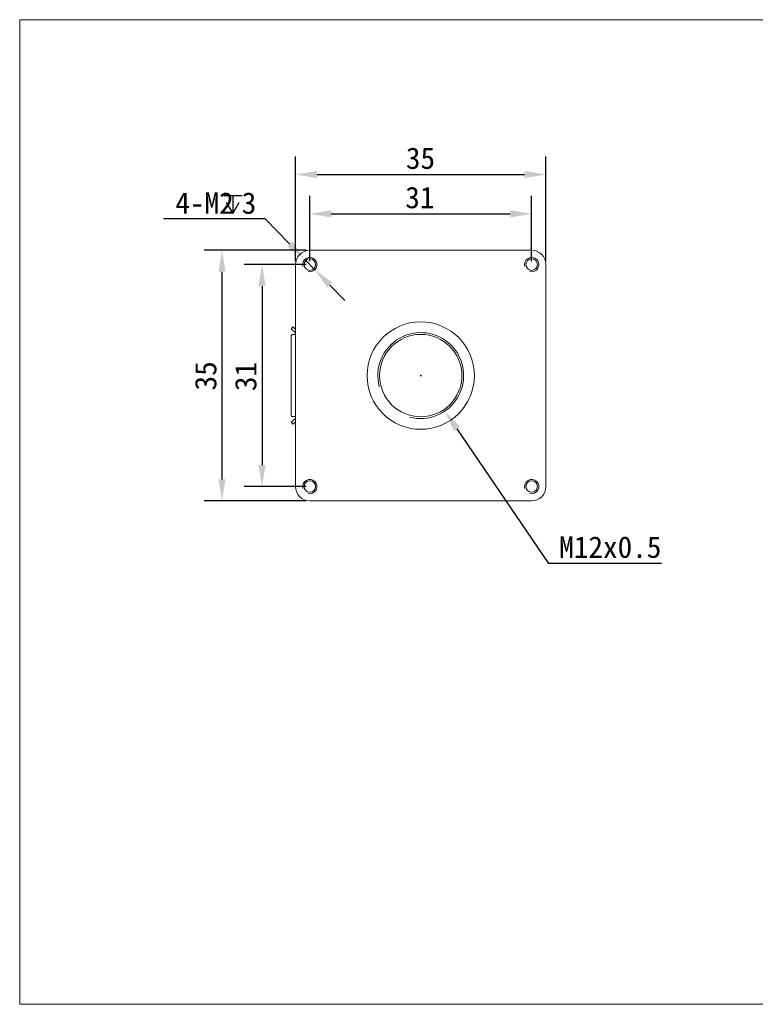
# Model space of a CAD drawing. Header units: millimetres. Extents: x 24 to 278, y 37 to 175.
# Tile 1 of 3: x 24 to 127, y 37 to 175. Entities that reach past the tile are written whole.
import ezdxf

# ---------------------------------------------------------------- set-up
doc = ezdxf.new("R2010")
doc.units = ezdxf.units.MM
doc.header["$LTSCALE"] = 16.335
doc.header["$PDMODE"] = 3
doc.header["$PDSIZE"] = 8
doc.layers.get('0').update_dxf_attribs({"linetype": 'CONTINUOUS'})
doc.layers.get('Defpoints').update_dxf_attribs({"linetype": 'CONTINUOUS'})
for name, color, linetype in [('00_COMPONENTS', 7, 'CONTINUOUS'), ('201_CAM_FRONDXF_CONTINUOUS_LINE', 7, 'CONTINUOUS'), ('51__DRAFT_DIMS', 7, 'CONTINUOUS')]:
    doc.layers.add(name, color=color, linetype=linetype)
doc.styles.get("Standard").update_dxf_attribs({"font": 'simfang.ttf'})
doc.dimstyles.new('DIMSTYLE_1', dxfattribs={"dimtxt": 3, "dimasz": 3, "dimexe": 2.5, "dimexo": 0.5, "dimgap": 0.75, "dimtad": 1, "dimdsep": 46, "dimtxsty": 'Standard', "dimblk": '_FILLED', "dimcen": 0.09, "dimclre": 8, "dimazin": 2, "dimtp": 0.3, "dimtm": 0.3, "dimtfac": 1, "dimtofl": 0, "dimtmove": 0, "dimatfit": 3, "dimldrblk": '_FILLED', "dimfxl": 1, "dimtolj": 1, "dimarcsym": 0})

# ---------------------------------------------------------------- blocks, each defined once
blk = doc.blocks.new('_FILLED')
at = {"color": 0, "linetype": 'ByBlock'}
blk.add_solid([(0, 0), (-1, 0.167), (-1, -0.167)], dxfattribs=at)
blk = doc.blocks.new('*D4')
at = {"layer": '00_COMPONENTS', "color": 8}
for p, q in [((80.09, 125.28), (80.27, 125.28)), ((80.18, 125.19), (80.18, 125.37))]:
    blk.add_line(p, q, dxfattribs=at)
at = {"layer": '00_COMPONENTS', "color": 0, "lineweight": -2}
for p in [(85.24, 117.83), (113.82, 99.02)]:
    blk.add_line(p, (98.02, 99.02), dxfattribs=at)
at = {"layer": 'Defpoints', "color": 0}
for p in [(76.81, 130.24), (83.55, 120.31)]:
    blk.add_point(p, dxfattribs=at)
at = {"layer": '00_COMPONENTS', "color": 0, "linetype": 'ByBlock', "lineweight": -2, "xscale": 3, "yscale": 3, "zscale": 3, "rotation": 124.1913087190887}
blk.add_blockref('_FILLED', (83.55, 120.31), dxfattribs=at)
at = {"layer": '00_COMPONENTS', "color": 0, "insert": (113.82, 102.82), "char_height": 3, "attachment_point": 3}
blk.add_mtext('\\A1;{{\\C7;M\\fFangSong|b0|i0|c134|p49;12x0.5}}', dxfattribs=at)

msp = doc.modelspace()

# ---------------------------------------------------------------- linework, layer by layer
at = {"layer": '00_COMPONENTS', "color": 8}
for p, q in [((62.682, 141.276), (62.682, 155.855)), ((97.682, 141.276), (97.682, 155.855)), ((65.682, 153.355), (94.682, 153.355)), ((64.682, 141.276), (64.682, 150.366)), ((95.682, 141.276), (95.682, 150.366)), ((44.225, 147.213), (58.406, 147.213)), ((61.89, 143.64), (58.406, 147.213)), ((67.682, 147.866), (92.682, 147.866)), ((64.182, 142.776), (49.899, 142.776)), ((64.182, 140.776), (55.498, 140.776)), ((65.38, 140.06), (63.984, 141.492)), ((52.399, 139.776), (52.399, 110.776)), ((57.998, 137.776), (57.998, 112.776)), ((67.475, 137.912), (69.569, 135.764)), ((64.182, 109.776), (55.498, 109.776)), ((64.182, 107.776), (49.899, 107.776))]:
    msp.add_line(p, q, dxfattribs=at)
at = {"layer": '00_COMPONENTS', "color": 0, "lineweight": 0}
for centre, radius in [((64.682, 140.776), 1), ((95.682, 140.776), 1), ((80.182, 125.276), 6), ((64.682, 109.776), 1), ((95.682, 109.776), 1)]:
    msp.add_arc(centre, radius, 255, 195, dxfattribs=at)
at = {"layer": '201_CAM_FRONDXF_CONTINUOUS_LINE', "color": 0, "linetype": 'Continuous', "lineweight": 0}
for p, q in [((95.682, 142.776), (64.682, 142.776)), ((62.682, 140.776), (62.682, 109.776)), ((97.682, 109.776), (97.682, 140.776)), ((62.301, 132.062), (62.067, 131.801)), ((62.682, 131.72), (62.301, 132.062)), ((62.682, 131.251), (62.067, 131.801)), ((62.067, 119.761), (62.067, 130.791)), ((62.241, 130.991), (62.682, 130.991)), ((62.682, 119.301), (62.067, 118.751)), ((62.301, 118.49), (62.067, 118.751)), ((62.241, 119.561), (62.682, 119.561)), ((62.682, 118.831), (62.301, 118.49)), ((64.682, 107.776), (95.682, 107.776))]:
    msp.add_line(p, q, dxfattribs=at)
at = {"layer": '201_CAM_FRONDXF_CONTINUOUS_LINE', "lineweight": 15}
msp.add_lwpolyline([(24.125, 174.983), (277.671, 174.983), (277.671, 37.462), (24.125, 37.462)], close=True, dxfattribs=at)
at = {"layer": '201_CAM_FRONDXF_CONTINUOUS_LINE', "color": 0, "linetype": 'Continuous', "lineweight": 0}
for centre, radius in [((64.682, 140.776), 0.8), ((95.682, 140.776), 0.8), ((80.182, 125.276), 7.5), ((80.182, 125.276), 5.75), ((64.682, 109.776), 0.8), ((95.682, 109.776), 0.8)]:
    msp.add_circle(centre, radius, dxfattribs=at)
for centre, start, end in [((64.682, 140.776), 90, 180), ((95.682, 140.776), 0, 90), ((64.682, 109.776), 180, 270), ((95.682, 109.776), 270, 0)]:
    msp.add_arc(centre, 2, start, end, dxfattribs=at)
for points in [[(62.067, 130.791), (62.067, 130.811), (62.073, 130.853), (62.097, 130.909), (62.136, 130.955), (62.186, 130.984), (62.223, 130.991), (62.241, 130.991)], [(62.067, 119.761), (62.067, 119.74), (62.073, 119.699), (62.097, 119.642), (62.136, 119.597), (62.186, 119.567), (62.223, 119.561), (62.241, 119.561)]]:
    msp.add_open_spline(points, degree=3, knots=[0, 0, 0, 0, 0.2106697, 0.4212123, 0.6234098, 0.8166514, 1, 1, 1, 1], dxfattribs=at)
at = {"layer": '51__DRAFT_DIMS', "color": 0}
for p, q in [((52.608, 150.433), (55.208, 150.433)), ((53.908, 150.433), (53.908, 147.933))]:
    msp.add_line(p, q, dxfattribs=at)
msp.add_lwpolyline([(53.008, 149.433), (53.908, 147.933), (54.808, 149.433)], dxfattribs=at)

# ---------------------------------------------------------------- block references
at = {"layer": '00_COMPONENTS', "color": 8, "xscale": 3, "yscale": 3, "zscale": 3}
for p, rotation in [((62.682, 153.355), 180), ((64.682, 147.866), 180), ((63.984, 141.492), 314.2759144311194), ((52.399, 142.776), 90), ((57.998, 140.776), 90), ((65.38, 140.06), 134.2759144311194), ((57.998, 109.776), 270), ((52.399, 107.776), 270)]:
    msp.add_blockref('_FILLED', p, dxfattribs=dict(at, rotation=rotation))
for p in [(97.682, 153.355), (95.682, 147.866)]:
    msp.add_blockref('_FILLED', p, dxfattribs=at)

# ---------------------------------------------------------------- texts
at = {"layer": '00_COMPONENTS', "color": 3, "insert": (57.197, 150.872), "char_height": 3, "attachment_point": 3}
msp.add_mtext('\\A1;{\\C7;4-M2\\Fgdt|c134; \\f@FangSong|b0|i0|c134|p49;3}', dxfattribs=at)
at = {"layer": '51__DRAFT_DIMS', "color": 7, "insert": (80.144, 157.139), "char_height": 3, "attachment_point": 2}
msp.add_mtext('\\A1;35', dxfattribs=at)
at = {"layer": '51__DRAFT_DIMS', "color": 0, "insert": (80.056, 151.65), "char_height": 3, "attachment_point": 2}
msp.add_mtext('\\A1;31', dxfattribs=at)
at = {"layer": '51__DRAFT_DIMS', "color": 0, "char_height": 3, "attachment_point": 2, "rotation": 90}
for s, insert in [('\\A1;35', (48.615, 125.238)), ('\\A1;31', (54.214, 125.15))]:
    msp.add_mtext(s, dxfattribs=dict(at, insert=insert))

# ---------------------------------------------------------------- dimensions: what is measured, and where the dimension line sits
at = {"layer": '00_COMPONENTS', "color": 8}
dim = msp.add_diameter_dim_2p(p1=(76.811, 130.239), p2=(83.554, 120.313), text='{{\\C7;M\\fFangSong|b0|i0|c134|p49;12x0.5}}', dimstyle='DIMSTYLE_1', override={"dimtih": 1, "dimtoh": 1}, dxfattribs=at)
dim.commit()
dim.dimension.update_dxf_attribs({"geometry": '*D4', "text_midpoint": (106.293, 99.023), "dimtype": 163})

doc.saveas('drawing.dxf')
